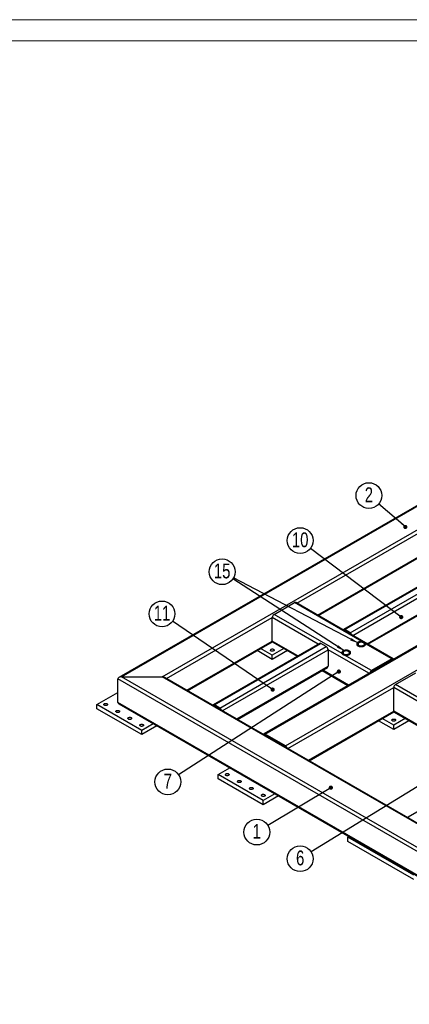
# Model space of a CAD drawing. Header units: millimetres. Extents: x 0 to 841, y 0 to 594.
# Tile 14 of 16: x 415 to 507, y 362 to 594. Entities that reach past the tile are written whole.
import ezdxf

# ---------------------------------------------------------------- set-up
doc = ezdxf.new("R2010")
doc.units = ezdxf.units.MM
doc.layers.add('NOTES', color=6, linetype='Continuous')
doc.layers.add('TRAIT-FORT', color=4, linetype='Continuous', lineweight=25)
doc.styles.add('SLDTEXTSTYLE0', font='TXT', dxfattribs={"width": 0.75})
doc.dimstyles.new('SLDDIMSTYLE4', dxfattribs={"dimtxt": 0.18, "dimasz": 1, "dimexe": 0, "dimexo": 0.0625, "dimgap": 0, "dimtad": 0, "dimtih": 1, "dimtoh": 1, "dimdec": 0, "dimrnd": 1e-09, "dimzin": 0, "dimdsep": 46, "dimtxsty": 'Standard', "dimblk1": 'DOT', "dimblk2": 'DOT', "dimsah": 1, "dimcen": 0.09, "dimadec": 0, "dimazin": 0, "dimtfac": 1, "dimtdec": 0, "dimtofl": 0, "dimtmove": 0, "dimatfit": 3, "dimldrblk": 'DOT', "dimfxl": 1, "dimfrac": 2, "dimtolj": 1, "dimtzin": 0, "dimarcsym": 0})
doc.dimstyles.new('SLDDIMSTYLE5', dxfattribs={"dimtxt": 0.18, "dimasz": 2, "dimexe": 0, "dimexo": 0.0625, "dimgap": 0, "dimtad": 0, "dimtih": 1, "dimtoh": 1, "dimdec": 0, "dimrnd": 1e-09, "dimzin": 0, "dimdsep": 46, "dimtxsty": 'Standard', "dimsah": 1, "dimcen": 0.09, "dimadec": 0, "dimazin": 0, "dimtfac": 2, "dimtdec": 0, "dimtofl": 0, "dimtmove": 0, "dimatfit": 3, "dimfxl": 1, "dimfrac": 2, "dimtolj": 1, "dimtzin": 0, "dimarcsym": 0})

# ---------------------------------------------------------------- blocks, each defined once
blk = doc.blocks.new('SW_NOTE_3')
at = {"layer": 'NOTES', "color": 0}
blk.add_circle((-2.3, 1.98), 3.04, dxfattribs=at)
at = {"layer": 'NOTES', "color": 0, "insert": (-2.3, 3.92), "char_height": 3.5, "attachment_point": 2, "style": 'SLDTEXTSTYLE0'}
blk.add_mtext('2', dxfattribs=at)
blk = doc.blocks.new('_Dot')
at = {"color": 0, "linetype": 'ByBlock', "lineweight": -2}
blk.add_line((-0.5, 0), (-1, 0), dxfattribs=at)
at = {"color": 0, "linetype": 'ByBlock', "const_width": 0.5}
blk.add_lwpolyline([(-0.25, 0, 1), (0.25, 0, 1)], format="xyb", close=True, dxfattribs=at)
blk = doc.blocks.new('SW_NOTE_8')
at = {"layer": 'NOTES', "color": 0}
blk.add_circle((-2.6, -1.56), 3.04, dxfattribs=at)
at = {"layer": 'NOTES', "color": 0, "insert": (-2.6, 0.37), "char_height": 3.5, "attachment_point": 2, "style": 'SLDTEXTSTYLE0'}
blk.add_mtext('1', dxfattribs=at)
blk = doc.blocks.new('SW_NOTE_11')
at = {"layer": 'NOTES', "color": 0}
blk.add_circle((-2.55, -1.65), 3.04, dxfattribs=at)
at = {"layer": 'NOTES', "color": 0, "insert": (-2.55, 0.29), "char_height": 3.5, "attachment_point": 2, "style": 'SLDTEXTSTYLE0'}
blk.add_mtext('7', dxfattribs=at)
blk = doc.blocks.new('SW_NOTE_13')
at = {"layer": 'NOTES', "color": 0}
blk.add_circle((-2.51, 1.72), 3.04, dxfattribs=at)
at = {"layer": 'NOTES', "color": 0, "insert": (-2.5, 3.65), "char_height": 3.5, "attachment_point": 2, "style": 'SLDTEXTSTYLE0'}
blk.add_mtext('11', dxfattribs=at)
blk = doc.blocks.new('SW_NOTE_14')
at = {"layer": 'NOTES', "color": 0}
blk.add_circle((-2.42, 1.84), 3.04, dxfattribs=at)
at = {"layer": 'NOTES', "color": 0, "insert": (-2.41, 3.77), "char_height": 3.5, "attachment_point": 2, "style": 'SLDTEXTSTYLE0'}
blk.add_mtext('10', dxfattribs=at)
blk = doc.blocks.new('SW_NOTE_15')
at = {"layer": 'NOTES', "color": 0}
blk.add_circle((-2.59, -1.59), 3.04, dxfattribs=at)
at = {"layer": 'NOTES', "color": 0, "insert": (-2.58, 0.34), "char_height": 3.5, "attachment_point": 2, "style": 'SLDTEXTSTYLE0'}
blk.add_mtext('6', dxfattribs=at)
blk = doc.blocks.new('SW_NOTE_22')
at = {"layer": 'NOTES', "color": 0}
blk.add_circle((-2.55, 1.65), 3.04, dxfattribs=at)
at = {"layer": 'NOTES', "color": 0, "insert": (-2.54, 3.59), "char_height": 3.5, "attachment_point": 2, "style": 'SLDTEXTSTYLE0'}
blk.add_mtext('15', dxfattribs=at)

msp = doc.modelspace()

# ---------------------------------------------------------------- linework, layer by layer
at = {"lineweight": 18}
for p, q in [((841, 594), (0, 594)), ((836, 589), (5, 589))]:
    msp.add_line(p, q, dxfattribs=at)
at = {"layer": 'TRAIT-FORT', "lineweight": 25}
for p, q in [((557.691, 507.686), (438.314, 438.772)), ((438.914, 438.915), (557.991, 507.657)), ((448.531, 438.915), (562.8, 504.881)), ((480.315, 456.283), (550.496, 496.798)), ((485.124, 453.507), (550.496, 491.246)), ((485.299, 453.406), (550.534, 491.065)), ((561.651, 490.705), (491.294, 450.089)), ((491.594, 450.059), (561.951, 490.675)), ((492.867, 449.324), (563.224, 489.941)), ((493.467, 448.691), (563.648, 489.206)), ((573.601, 483.806), (472.485, 425.433)), ((472.785, 425.403), (573.901, 483.777)), ((496.861, 446.731), (563.648, 485.286)), ((497.037, 446.63), (563.524, 485.012)), ((477.593, 422.628), (578.709, 481.001)), ((474.906, 453.651), (479.714, 456.427)), ((495.615, 447.248), (479.714, 456.427)), ((502.995, 443.19), (480.014, 456.457)), ((490.936, 444.397), (474.906, 453.651)), ((449.555, 438.527), (474.482, 452.916)), ((474.482, 447.364), (474.482, 452.916)), ((485.337, 446.65), (474.482, 452.916)), ((491.558, 449.793), (491.594, 449.814)), ((492.867, 449.324), (491.594, 450.059)), ((492.867, 449.079), (491.594, 449.814)), ((454.364, 435.75), (474.482, 447.364)), ((454.54, 435.649), (474.52, 447.183)), ((485.637, 446.823), (460.535, 432.332)), ((460.835, 432.302), (485.937, 446.793)), ((480.528, 443.874), (474.482, 447.364)), ((474.606, 447.089), (480.352, 443.772)), ((487.21, 446.059), (485.937, 446.793)), ((495.615, 447.248), (495.703, 447.228)), ((496.447, 446.817), (496.495, 446.74)), ((502.695, 443.16), (496.495, 446.74)), ((462.108, 431.567), (487.21, 446.059)), ((462.708, 430.934), (487.634, 445.324)), ((474.482, 443.037), (470.91, 445.099)), ((474.482, 444.016), (471.758, 445.589)), ((477.205, 445.589), (474.482, 444.016)), ((478.054, 445.099), (474.482, 443.037)), ((474.482, 443.037), (474.482, 444.016)), ((487.634, 445.324), (487.634, 441.404)), ((497.287, 439.751), (487.634, 445.324)), ((497.887, 440.385), (491.557, 444.039)), ((502.695, 443.16), (497.887, 440.385)), ((502.695, 442.915), (497.887, 440.14)), ((502.732, 442.894), (502.695, 442.915)), ((466.102, 428.974), (487.634, 441.404)), ((466.278, 428.873), (487.51, 441.13)), ((486.22, 440.385), (492.302, 436.873)), ((492.478, 436.975), (486.395, 440.486)), ((497.923, 440.118), (497.886, 440.139)), ((503.544, 437.119), (508.352, 439.895)), ((561.102, 367.398), (438.066, 438.425)), ((438.066, 432.873), (438.066, 438.425)), ((561.102, 368.377), (438.914, 438.915)), ((438.914, 438.915), (448.531, 438.915)), ((561.102, 373.929), (448.531, 438.915)), ((561.102, 374.132), (449.131, 438.772)), ((577.083, 394.666), (503.544, 437.119)), ((433.116, 432.383), (438.066, 435.24)), ((478.193, 421.994), (503.12, 436.384)), ((503.12, 430.832), (503.12, 436.384)), ((531.299, 420.117), (503.12, 436.384)), ((433.116, 431.403), (433.116, 432.383)), ((443.723, 426.26), (433.116, 432.383)), ((561.102, 361.845), (438.066, 432.873)), ((438.314, 432.526), (561.102, 361.642)), ((462.108, 431.567), (460.835, 432.302)), ((443.723, 425.28), (433.116, 431.403)), ((460.798, 432.036), (460.835, 432.057)), ((462.108, 431.322), (460.835, 432.057)), ((483.002, 419.218), (503.12, 430.832)), ((483.178, 419.117), (503.158, 430.651)), ((526.49, 417.34), (503.12, 430.832)), ((503.244, 430.557), (526.314, 417.239)), ((446.446, 427.832), (443.723, 426.26)), ((503.12, 426.504), (499.548, 428.566)), ((503.12, 427.484), (500.396, 429.056)), ((505.843, 429.056), (503.12, 427.484)), ((506.692, 428.566), (503.12, 426.504)), ((447.295, 427.342), (443.723, 425.28)), ((443.723, 425.28), (443.723, 426.26)), ((477.593, 422.628), (472.785, 425.403)), ((503.12, 426.504), (503.12, 427.484)), ((472.748, 425.137), (472.785, 425.158)), ((477.593, 422.383), (472.785, 425.158)), ((477.558, 422.361), (477.594, 422.382)), ((531.599, 420.29), (506.497, 405.799)), ((461.754, 415.85), (464.477, 417.423)), ((461.754, 414.871), (461.754, 415.85)), ((472.361, 409.727), (461.754, 415.85)), ((472.361, 408.747), (461.754, 414.871)), ((475.084, 411.3), (472.361, 409.727)), ((475.933, 410.81), (472.361, 408.747)), ((472.361, 408.747), (472.361, 409.727)), ((506.76, 405.503), (506.797, 405.524)), ((492.301, 401.073), (492.55, 401.217)), ((507.857, 392.093), (492.301, 401.073)), ((492.301, 400.094), (492.301, 401.073)), ((507.857, 391.113), (492.301, 400.094))]:
    msp.add_line(p, q, dxfattribs=at)
at = {"layer": 'TRAIT-FORT', "lineweight": 25, "flags": 128}
for points in [[(494.714, 447.077), (494.59, 446.991), (494.496, 446.893), (494.435, 446.787), (494.408, 446.676), (494.417, 446.565), (494.461, 446.456), (494.539, 446.353), (494.649, 446.261), (494.786, 446.182), (494.946, 446.119), (495.123, 446.074), (495.312, 446.048), (495.505, 446.043), (495.697, 446.058), (495.881, 446.094), (496.05, 446.148), (496.199, 446.22), (496.323, 446.306), (496.417, 446.403), (496.479, 446.51), (496.506, 446.62), (496.497, 446.732), (496.452, 446.841), (496.374, 446.943), (496.264, 447.036), (496.127, 447.115), (495.968, 447.178), (495.79, 447.223), (495.602, 447.249), (495.408, 447.254), (495.216, 447.238), (495.033, 447.203), (494.863, 447.148), (494.714, 447.077)], [(495.615, 447.248), (495.421, 447.254), (495.228, 447.24), (495.042, 447.205), (494.871, 447.152), (494.72, 447.08), (494.595, 446.995), (494.499, 446.897), (494.436, 446.79), (494.408, 446.679), (494.416, 446.567), (494.46, 446.457), (494.539, 446.354), (494.649, 446.261), (494.786, 446.182), (494.947, 446.118), (495.125, 446.073), (495.315, 446.048), (495.51, 446.043), (495.703, 446.059), (495.887, 446.095), (496.056, 446.151), (496.205, 446.223), (496.328, 446.31), (496.422, 446.409), (496.481, 446.516), (496.506, 446.628), (496.495, 446.74)], [(495.987, 446.342), (496.089, 446.415), (496.161, 446.499), (496.2, 446.59), (496.204, 446.683), (496.174, 446.775), (496.11, 446.861), (496.015, 446.937), (495.894, 447), (495.753, 447.046), (495.598, 447.074), (495.436, 447.081), (495.276, 447.069), (495.123, 447.036), (494.987, 446.986), (494.872, 446.92), (494.785, 446.841), (494.729, 446.753), (494.707, 446.66), (494.72, 446.567), (494.768, 446.477), (494.848, 446.396), (494.956, 446.326), (495.088, 446.271), (495.237, 446.234), (495.396, 446.217), (495.558, 446.219), (495.715, 446.242), (495.861, 446.284), (495.987, 446.342)], [(474.8, 445.425), (474.877, 445.366), (474.922, 445.296), (474.931, 445.223), (474.904, 445.15), (474.842, 445.085), (474.752, 445.033), (474.639, 444.998), (474.514, 444.982), (474.386, 444.987), (474.266, 445.013), (474.164, 445.057), (474.087, 445.117), (474.042, 445.186), (474.033, 445.26), (474.06, 445.332), (474.122, 445.397), (474.212, 445.449), (474.325, 445.484), (474.45, 445.5), (474.578, 445.495), (474.698, 445.469), (474.8, 445.425)], [(491.557, 444.039), (491.746, 444.01), (491.942, 444.001), (492.137, 444.014), (492.324, 444.048), (492.497, 444.1), (492.65, 444.171), (492.778, 444.257), (492.876, 444.355), (492.94, 444.462), (492.97, 444.574), (492.962, 444.687), (492.918, 444.797), (492.84, 444.901), (492.73, 444.994), (492.591, 445.074), (492.429, 445.138), (492.25, 445.183), (492.059, 445.208), (491.863, 445.213), (491.669, 445.196), (491.484, 445.158), (491.314, 445.102), (491.165, 445.028), (491.043, 444.94), (490.951, 444.84), (490.893, 444.732), (490.871, 444.619), (490.886, 444.506), (490.936, 444.397)], [(491.179, 445.036), (491.055, 444.95), (490.961, 444.852), (490.899, 444.746), (490.872, 444.635), (490.881, 444.524), (490.926, 444.415), (491.004, 444.312), (491.113, 444.22), (491.25, 444.141), (491.41, 444.078), (491.587, 444.033), (491.776, 444.007), (491.97, 444.002), (492.162, 444.017), (492.345, 444.053), (492.515, 444.107), (492.664, 444.179), (492.787, 444.265), (492.882, 444.362), (492.943, 444.469), (492.97, 444.579), (492.961, 444.691), (492.917, 444.8), (492.838, 444.902), (492.729, 444.995), (492.592, 445.074), (492.432, 445.137), (492.255, 445.182), (492.066, 445.208), (491.873, 445.213), (491.681, 445.197), (491.497, 445.162), (491.328, 445.107), (491.179, 445.036)], [(492.451, 444.301), (492.553, 444.374), (492.625, 444.458), (492.664, 444.549), (492.669, 444.642), (492.638, 444.734), (492.574, 444.82), (492.479, 444.896), (492.359, 444.959), (492.218, 445.005), (492.062, 445.033), (491.901, 445.04), (491.74, 445.027), (491.588, 444.995), (491.451, 444.945), (491.337, 444.879), (491.249, 444.8), (491.193, 444.712), (491.171, 444.619), (491.185, 444.526), (491.232, 444.436), (491.312, 444.355), (491.42, 444.285), (491.552, 444.23), (491.701, 444.193), (491.86, 444.176), (492.022, 444.178), (492.18, 444.201), (492.325, 444.243), (492.451, 444.301)], [(435.556, 432.566), (435.632, 432.507), (435.677, 432.438), (435.686, 432.364), (435.659, 432.292), (435.598, 432.227), (435.507, 432.175), (435.395, 432.139), (435.27, 432.124), (435.142, 432.129), (435.022, 432.155), (434.919, 432.199), (434.842, 432.258), (434.798, 432.327), (434.789, 432.401), (434.816, 432.473), (434.877, 432.538), (434.968, 432.591), (435.08, 432.626), (435.205, 432.642), (435.333, 432.637), (435.453, 432.611), (435.556, 432.566)], [(438.384, 430.934), (438.461, 430.874), (438.506, 430.805), (438.515, 430.731), (438.488, 430.659), (438.426, 430.594), (438.336, 430.542), (438.223, 430.506), (438.098, 430.491), (437.97, 430.496), (437.85, 430.522), (437.748, 430.566), (437.671, 430.625), (437.626, 430.695), (437.617, 430.768), (437.644, 430.841), (437.706, 430.906), (437.796, 430.958), (437.909, 430.993), (438.034, 431.009), (438.162, 431.004), (438.282, 430.978), (438.384, 430.934)], [(441.213, 429.301), (441.289, 429.242), (441.334, 429.172), (441.343, 429.099), (441.316, 429.026), (441.255, 428.961), (441.164, 428.909), (441.052, 428.874), (440.926, 428.858), (440.799, 428.863), (440.679, 428.889), (440.576, 428.933), (440.499, 428.993), (440.455, 429.062), (440.445, 429.136), (440.473, 429.208), (440.534, 429.273), (440.625, 429.325), (440.737, 429.36), (440.862, 429.376), (440.99, 429.371), (441.11, 429.345), (441.213, 429.301)], [(444.041, 427.668), (444.118, 427.609), (444.162, 427.539), (444.172, 427.466), (444.144, 427.393), (444.083, 427.329), (443.992, 427.276), (443.88, 427.241), (443.755, 427.225), (443.627, 427.23), (443.507, 427.256), (443.405, 427.301), (443.328, 427.36), (443.283, 427.429), (443.274, 427.503), (443.301, 427.575), (443.362, 427.64), (443.453, 427.692), (443.565, 427.728), (443.691, 427.743), (443.818, 427.738), (443.938, 427.712), (444.041, 427.668)], [(503.438, 428.893), (503.515, 428.833), (503.559, 428.764), (503.569, 428.69), (503.541, 428.618), (503.48, 428.553), (503.389, 428.501), (503.277, 428.465), (503.152, 428.45), (503.024, 428.455), (502.904, 428.481), (502.802, 428.525), (502.725, 428.584), (502.68, 428.654), (502.671, 428.727), (502.698, 428.8), (502.759, 428.865), (502.85, 428.917), (502.962, 428.952), (503.088, 428.968), (503.215, 428.963), (503.335, 428.937), (503.438, 428.893)], [(464.193, 416.034), (464.27, 415.975), (464.315, 415.906), (464.324, 415.832), (464.297, 415.76), (464.236, 415.695), (464.145, 415.642), (464.033, 415.607), (463.907, 415.591), (463.78, 415.597), (463.66, 415.622), (463.557, 415.667), (463.48, 415.726), (463.436, 415.795), (463.426, 415.869), (463.454, 415.941), (463.515, 416.006), (463.606, 416.058), (463.718, 416.094), (463.843, 416.11), (463.971, 416.104), (464.091, 416.078), (464.193, 416.034)], [(467.022, 414.401), (467.099, 414.342), (467.143, 414.273), (467.153, 414.199), (467.125, 414.127), (467.064, 414.062), (466.973, 414.01), (466.861, 413.974), (466.736, 413.958), (466.608, 413.964), (466.488, 413.99), (466.386, 414.034), (466.309, 414.093), (466.264, 414.162), (466.255, 414.236), (466.282, 414.308), (466.343, 414.373), (466.434, 414.426), (466.546, 414.461), (466.672, 414.477), (466.799, 414.471), (466.919, 414.446), (467.022, 414.401)], [(469.85, 412.768), (469.927, 412.709), (469.972, 412.64), (469.981, 412.566), (469.954, 412.494), (469.892, 412.429), (469.802, 412.377), (469.689, 412.341), (469.564, 412.326), (469.436, 412.331), (469.316, 412.357), (469.214, 412.401), (469.137, 412.46), (469.092, 412.53), (469.083, 412.603), (469.111, 412.676), (469.172, 412.74), (469.262, 412.793), (469.375, 412.828), (469.5, 412.844), (469.628, 412.839), (469.748, 412.813), (469.85, 412.768)], [(472.679, 411.136), (472.756, 411.076), (472.8, 411.007), (472.809, 410.933), (472.782, 410.861), (472.721, 410.796), (472.63, 410.744), (472.518, 410.709), (472.393, 410.693), (472.265, 410.698), (472.145, 410.724), (472.042, 410.768), (471.966, 410.827), (471.921, 410.897), (471.912, 410.97), (471.939, 411.043), (472, 411.108), (472.091, 411.16), (472.203, 411.195), (472.328, 411.211), (472.456, 411.206), (472.576, 411.18), (472.679, 411.136)]]:
    msp.add_lwpolyline(points, dxfattribs=at)
at = {"layer": 'TRAIT-FORT', "lineweight": 25}
for centre, radius, start, end in [((479.89, 456.182), 0.302, 65.69288, 125.61758), ((475.403, 452.874), 0.922, 122.60548, 177.39452), ((491.429, 449.86), 0.259, 50.29149, 148.54415), ((491.501, 449.677), 0.166, 55.83854, 98.94691), ((492.366, 448.544), 0.928, 16.97098, 57.30385), ((492.649, 448.726), 0.414, 35.75887, 58.33925), ((474.776, 447.331), 0.296, 173.70115, 234.98667), ((485.761, 446.548), 0.302, 54.38242, 114.30712), ((486.713, 445.282), 0.922, 2.60548, 57.39452), ((502.861, 442.961), 0.259, 31.45585, 129.70851), ((502.788, 442.778), 0.166, 81.05309, 124.16146), ((487.349, 441.368), 0.288, 304.05635, 7.25583), ((498.388, 439.604), 0.928, 122.69615, 163.02902), ((498.105, 439.787), 0.414, 121.66075, 144.24113), ((504.041, 436.342), 0.922, 122.60548, 177.39452), ((460.669, 432.103), 0.259, 50.29149, 148.54415), ((460.742, 431.92), 0.166, 55.83854, 98.94691), ((461.606, 430.787), 0.928, 16.97098, 57.30385), ((461.89, 430.97), 0.414, 35.75887, 58.33925), ((503.414, 430.799), 0.296, 173.70115, 234.98667), ((472.619, 425.204), 0.259, 50.29149, 148.54415), ((472.692, 425.021), 0.166, 55.83854, 98.94691), ((477.092, 421.847), 0.928, 16.97098, 57.30385), ((477.376, 422.03), 0.414, 35.75887, 58.33925), ((506.631, 405.57), 0.259, 50.29149, 148.54415), ((506.704, 405.387), 0.166, 55.83854, 98.94691)]:
    msp.add_arc(centre, radius, start, end, dxfattribs=at)
for centre, start_param, end_param in [((438.914, 438.425), 1.5707963, 3.1415927), ((438.914, 438.425), 1.5707963, 3.1415927), ((448.531, 438.425), 0.7854794, 1.5707963), ((448.531, 438.425), 0.7854794, 1.5707963), ((438.914, 432.873), 3.1415927, 3.9270721), ((438.914, 432.873), 3.1415927, 3.9270721)]:
    msp.add_ellipse(centre, major_axis=(0.849, 0), ratio=0.5773815, start_param=start_param, end_param=end_param, dxfattribs=at)
msp.add_open_spline([(491.557, 444.039), (491.486, 444.054), (491.418, 444.071), (491.323, 444.104), (491.292, 444.116), (491.233, 444.143), (491.205, 444.157), (491.152, 444.188), (491.127, 444.204), (491.08, 444.239), (491.058, 444.257), (490.996, 444.315), (490.963, 444.356), (490.936, 444.397)], degree=3, knots=[0, 0, 0, 0, 0.25, 0.25, 0.375, 0.375, 0.5, 0.5, 0.625, 0.625, 0.75, 0.75, 1, 1, 1, 1], dxfattribs=at)

# ---------------------------------------------------------------- block references
at = {"layer": 'NOTES'}
for name, p in [('SW_NOTE_3', (499.576, 479.719)), ('SW_NOTE_14', (483.484, 469.241)), ('SW_NOTE_22', (465.221, 462.069)), ('SW_NOTE_13', (451.008, 452.057)), ('SW_NOTE_11', (452.416, 415.776)), ('SW_NOTE_8', (473.449, 403.84)), ('SW_NOTE_15', (483.651, 397.598))]:
    msp.add_blockref(name, p, dxfattribs=at)

# ---------------------------------------------------------------- leaders
for points, dimstyle in [([(505.871, 474.291), (499.576, 479.719)], 'SLDDIMSTYLE4'), ([(504.89, 453.018), (483.484, 469.241)], 'SLDDIMSTYLE4'), ([(491.601, 444.999), (465.221, 462.069)], 'SLDDIMSTYLE5'), ([(494.8, 446.858), (465.36, 462.307)], 'SLDDIMSTYLE5'), ([(474.58, 435.911), (451.008, 452.057)], 'SLDDIMSTYLE4'), ([(490.187, 440.161), (452.416, 415.776)], 'SLDDIMSTYLE4'), ([(523.541, 422.099), (483.651, 397.598)], 'SLDDIMSTYLE4'), ([(488.299, 412.764), (473.449, 403.84)], 'SLDDIMSTYLE4')]:
    msp.add_leader(points, dimstyle=dimstyle, dxfattribs=at)

doc.saveas('drawing.dxf')
